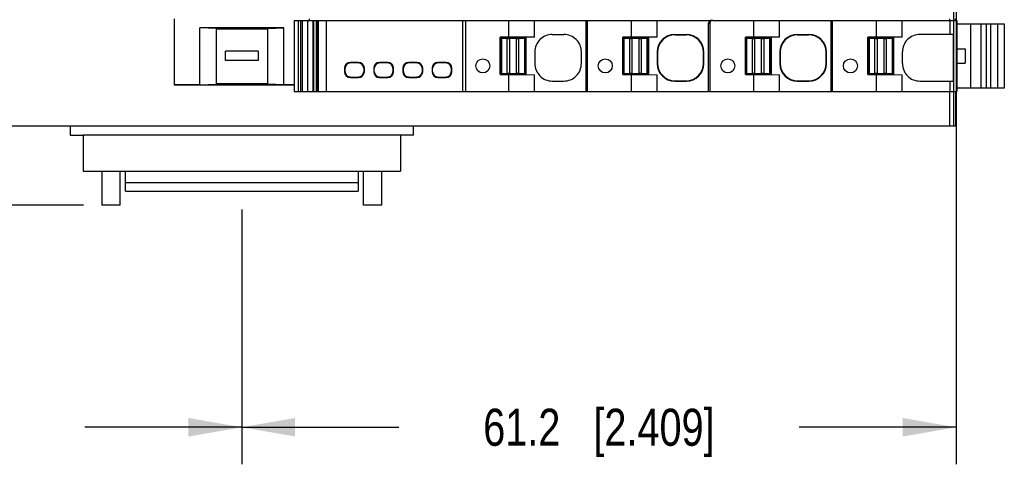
# Model space of a CAD drawing. Header units: inches. Extents: x 0 to 22, y 0 to 17.
# Tile 41 of 51: x 10.6 to 14, y 10.3 to 11.8. Entities that reach past the tile are written whole.
import ezdxf

# ---------------------------------------------------------------- set-up
doc = ezdxf.new("R2010")
doc.units = ezdxf.units.IN
doc.header["$LTSCALE"] = 1.21
doc.header["$MEASUREMENT"] = 0
doc.layers.get('0').update_dxf_attribs({"linetype": 'CONTINUOUS'})
doc.layers.add('DIMENSIONS', color=7, linetype='CONTINUOUS')
doc.styles.get("Standard").update_dxf_attribs({"font": 'txt', "width": 0.8})
doc.dimstyles.new('DIMSTYLE_1', dxfattribs={"dimtxt": 0.125, "dimasz": 0.18, "dimexe": 0.125, "dimexo": 0.0625, "dimgap": 0.0625, "dimtad": 0, "dimtih": 1, "dimtoh": 1, "dimdsep": 46, "dimtxsty": 'STANDARD', "dimblk": '_FILLED', "dimblk1": '_FILLED', "dimblk2": '_FILLED', "dimcen": 0.09, "dimadec": 0, "dimazin": 0, "dimtp": 0.02, "dimtm": 0.02, "dimtfac": 1, "dimtofl": 0, "dimtmove": 0, "dimatfit": 3, "dimldrblk": '_FILLED', "dimfxl": 1, "dimtolj": 1, "dimarcsym": 0})

# ---------------------------------------------------------------- blocks, each defined once
blk = doc.blocks.new('_FILLED')
at = {"color": 0, "linetype": 'BYBLOCK'}
blk.add_solid([(0, 0), (-1, 0.174), (-1, -0.174)], dxfattribs=at)
blk = doc.blocks.new('*D0')
at = {"layer": 'DIMENSIONS', "color": 2, "linetype": 'CONTINUOUS'}
for p, q in [((8.9341, 13.5372), (7.9365, 13.5372)), ((8.0615, 13.5372), (8.0615, 12.4733)), ((8.0615, 11.1593), (8.0615, 12.2233)), ((10.8498, 11.1593), (7.9365, 11.1593))]:
    blk.add_line(p, q, dxfattribs=at)
at = {"layer": 'DIMENSIONS', "color": 2, "linetype": 'CONTINUOUS', "xscale": 0.18, "yscale": 0.18, "zscale": 0.18}
for p, rotation in [((8.0615, 13.5372), 90), ((8.0615, 11.1593), 270.000000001)]:
    blk.add_blockref('_FILLED', p, dxfattribs=dict(at, rotation=rotation))
at = {"layer": 'DIMENSIONS', "color": 2, "linetype": 'CONTINUOUS', "insert": (8.0615, 12.4108), "char_height": 0.125, "width": 1.225, "attachment_point": 2, "line_spacing_factor": 0.9}
blk.add_mtext('60.4{\\Ftxt.shx;\\W1.000000;\\H0.125000; }[2.378]', dxfattribs=at)
blk = doc.blocks.new('*D2')
at = {"layer": 'DIMENSIONS', "color": 2, "linetype": 'CONTINUOUS'}
for p, q in [((8.9746, 11.3645), (8.9746, 10.2848)), ((11.384, 11.144), (11.384, 10.2848)), ((8.9746, 10.4098), (9.5043, 10.4098)), ((11.384, 10.4098), (10.8543, 10.4098))]:
    blk.add_line(p, q, dxfattribs=at)
at = {"layer": 'DIMENSIONS', "color": 2, "linetype": 'CONTINUOUS', "xscale": 0.18, "yscale": 0.18, "zscale": 0.18, "rotation": 180}
blk.add_blockref('_FILLED', (8.9746, 10.4098), dxfattribs=at)
at = {"layer": 'DIMENSIONS', "color": 2, "linetype": 'CONTINUOUS', "xscale": 0.18, "yscale": 0.18, "zscale": 0.18}
blk.add_blockref('_FILLED', (11.384, 10.4098), dxfattribs=at)
at = {"layer": 'DIMENSIONS', "color": 2, "linetype": 'CONTINUOUS', "insert": (10.1793, 10.4723), "char_height": 0.125, "width": 1.225, "attachment_point": 2, "line_spacing_factor": 0.9}
blk.add_mtext('61.2{\\Ftxt.shx;\\W1.000000;\\H0.125000; }[2.409]', dxfattribs=at)
blk = doc.blocks.new('*D3')
at = {"layer": 'DIMENSIONS', "color": 2, "linetype": 'CONTINUOUS'}
for p, q in [((13.7935, 12.4196), (13.7935, 10.2848)), ((11.384, 11.144), (11.384, 10.2848)), ((11.384, 10.4098), (11.9138, 10.4098)), ((13.7935, 10.4098), (13.2638, 10.4098))]:
    blk.add_line(p, q, dxfattribs=at)
at = {"layer": 'DIMENSIONS', "color": 2, "linetype": 'CONTINUOUS', "xscale": 0.18, "yscale": 0.18, "zscale": 0.18, "rotation": 180}
blk.add_blockref('_FILLED', (11.384, 10.4098), dxfattribs=at)
at = {"layer": 'DIMENSIONS', "color": 2, "linetype": 'CONTINUOUS', "xscale": 0.18, "yscale": 0.18, "zscale": 0.18}
blk.add_blockref('_FILLED', (13.7935, 10.4098), dxfattribs=at)
at = {"layer": 'DIMENSIONS', "color": 2, "linetype": 'CONTINUOUS', "insert": (12.5888, 10.4723), "char_height": 0.125, "width": 1.225, "attachment_point": 2, "line_spacing_factor": 0.9}
blk.add_mtext('61.2{\\Ftxt.shx;\\W1.000000;\\H0.125000; }[2.409]', dxfattribs=at)

msp = doc.modelspace()

# ---------------------------------------------------------------- linework, layer by layer
at = {"color": 7, "linetype": 'CONTINUOUS'}
for p, q in [((13.7856, 11.427), (13.7856, 13.5372)), ((11.1557, 11.7872), (11.1557, 11.5648)), ((11.1564, 11.7872), (11.1564, 11.5656)), ((11.5612, 11.7825), (12.9688, 11.7825)), ((11.5612, 11.7825), (11.5612, 11.5423)), ((11.5752, 11.5423), (11.5752, 11.7825)), ((11.5817, 11.7825), (11.5817, 11.5423)), ((11.5883, 11.5423), (11.5883, 11.7825)), ((11.6062, 11.7825), (11.6062, 11.5423)), ((11.6116, 11.7872), (11.6116, 11.7825)), ((11.6124, 11.7825), (11.6124, 11.7872)), ((11.6241, 11.7825), (11.6241, 11.5423)), ((11.6271, 11.5423), (11.6271, 11.7825)), ((11.6358, 11.5423), (11.6358, 11.7825)), ((11.6385, 11.5423), (11.6385, 11.7825)), ((11.6417, 11.7825), (11.6417, 11.5423)), ((11.6433, 11.5423), (11.6433, 11.7825)), ((11.6681, 11.7825), (11.6681, 11.5423)), ((12.1281, 11.7825), (12.1281, 11.5423)), ((12.1383, 11.7825), (12.1383, 11.5423)), ((12.2849, 11.7254), (12.2849, 11.7825)), ((12.3715, 11.7257), (12.3715, 11.7825)), ((12.5455, 11.5423), (12.5455, 11.7825)), ((12.5493, 11.7825), (12.5493, 11.5423)), ((12.6983, 11.7254), (12.6983, 11.7825)), ((12.7849, 11.7257), (12.7849, 11.7825)), ((12.9588, 11.7726), (12.9627, 11.7726)), ((12.9588, 11.5423), (12.9588, 11.7726)), ((12.9627, 11.7726), (12.9627, 11.5423)), ((12.9726, 11.7825), (13.796, 11.7825)), ((13.1117, 11.7254), (13.1117, 11.7825)), ((13.1982, 11.7257), (13.1982, 11.7825)), ((13.3722, 11.5423), (13.3722, 11.7825)), ((13.3761, 11.7825), (13.3761, 11.5423)), ((13.5251, 11.7254), (13.5251, 11.7825)), ((13.6116, 11.7257), (13.6116, 11.7825)), ((13.7715, 11.7872), (13.7715, 11.7825)), ((13.7729, 11.7825), (13.7729, 11.7352)), ((13.7901, 11.7872), (13.7901, 11.7825)), ((13.792, 11.7872), (13.792, 11.7825)), ((13.7935, 11.7825), (13.7935, 11.7872)), ((13.796, 11.7825), (13.796, 11.5423)), ((13.796, 11.7707), (13.9564, 11.7707)), ((13.8426, 11.7707), (13.8426, 11.5541)), ((13.8787, 11.5541), (13.8787, 11.7707)), ((13.8965, 11.5541), (13.8965, 11.7707)), ((13.9096, 11.7707), (13.9096, 11.5541)), ((13.9345, 11.5541), (13.9345, 11.7707)), ((13.9557, 11.7707), (13.9557, 11.5541)), ((13.9564, 11.7707), (13.9564, 11.5541)), ((11.5258, 11.7577), (11.2423, 11.7577)), ((11.2971, 11.7555), (11.2423, 11.7577)), ((11.2423, 11.5656), (11.2423, 11.7577)), ((11.2971, 11.7555), (11.2971, 11.5677)), ((11.2971, 11.7541), (11.471, 11.7541)), ((11.471, 11.7555), (11.5258, 11.7577)), ((11.471, 11.7555), (11.471, 11.5677)), ((11.5258, 11.5656), (11.5258, 11.7577)), ((12.3715, 11.7257), (12.2561, 11.7254)), ((12.3427, 11.7257), (12.3427, 11.5991)), ((12.4314, 11.7352), (12.4706, 11.7352)), ((12.7849, 11.7257), (12.6695, 11.7254)), ((12.7561, 11.7257), (12.7561, 11.5991)), ((12.8448, 11.7352), (12.8839, 11.7352)), ((12.8448, 11.7352), (12.8458, 11.7341)), ((12.8458, 11.7341), (12.8829, 11.7341)), ((12.8829, 11.7341), (12.8839, 11.7352)), ((13.1982, 11.7257), (13.0829, 11.7254)), ((13.1695, 11.7257), (13.1695, 11.5991)), ((13.2581, 11.7352), (13.2973, 11.7352)), ((13.2581, 11.7352), (13.2592, 11.7341)), ((13.2592, 11.7341), (13.2963, 11.7341)), ((13.2973, 11.7352), (13.2963, 11.7341)), ((13.6116, 11.7257), (13.4962, 11.7254)), ((13.5829, 11.7257), (13.5829, 11.5991)), ((13.7839, 11.7352), (13.6715, 11.7352)), ((13.7839, 11.7352), (13.7839, 11.5779)), ((12.2561, 11.5994), (12.2561, 11.7254)), ((12.2587, 11.7228), (12.3401, 11.7228)), ((12.26, 11.7215), (12.2587, 11.7228)), ((12.2587, 11.7228), (12.2587, 11.602)), ((12.2797, 11.7215), (12.26, 11.7215)), ((12.26, 11.7215), (12.26, 11.6034)), ((12.2797, 11.7215), (12.2881, 11.7218)), ((12.2797, 11.6034), (12.2797, 11.7215)), ((12.3107, 11.7218), (12.2881, 11.7218)), ((12.2881, 11.603), (12.2881, 11.7218)), ((12.3107, 11.7218), (12.3191, 11.7215)), ((12.3107, 11.603), (12.3107, 11.7218)), ((12.3388, 11.7215), (12.3191, 11.7215)), ((12.3191, 11.6034), (12.3191, 11.7215)), ((12.3388, 11.7215), (12.3401, 11.7228)), ((12.3388, 11.6034), (12.3388, 11.7215)), ((12.3401, 11.7228), (12.3401, 11.602)), ((12.6695, 11.5994), (12.6695, 11.7254)), ((12.6721, 11.7228), (12.7535, 11.7228)), ((12.6734, 11.7215), (12.6721, 11.7228)), ((12.6721, 11.7228), (12.6721, 11.602)), ((12.6931, 11.7215), (12.6734, 11.7215)), ((12.6734, 11.7215), (12.6734, 11.6034)), ((12.6931, 11.7215), (12.7015, 11.7218)), ((12.6931, 11.6034), (12.6931, 11.7215)), ((12.7241, 11.7218), (12.7015, 11.7218)), ((12.7015, 11.603), (12.7015, 11.7218)), ((12.7241, 11.7218), (12.7325, 11.7215)), ((12.7241, 11.603), (12.7241, 11.7218)), ((12.7521, 11.7215), (12.7325, 11.7215)), ((12.7325, 11.6034), (12.7325, 11.7215)), ((12.7521, 11.7215), (12.7535, 11.7228)), ((12.7521, 11.6034), (12.7521, 11.7215)), ((12.7535, 11.7228), (12.7535, 11.602)), ((13.0829, 11.5994), (13.0829, 11.7254)), ((13.0855, 11.7228), (13.1668, 11.7228)), ((13.0868, 11.7215), (13.0855, 11.7228)), ((13.0855, 11.7228), (13.0855, 11.602)), ((13.1065, 11.7215), (13.0868, 11.7215)), ((13.0868, 11.7215), (13.0868, 11.6034)), ((13.1065, 11.7215), (13.1148, 11.7218)), ((13.1065, 11.6034), (13.1065, 11.7215)), ((13.1375, 11.7218), (13.1148, 11.7218)), ((13.1148, 11.603), (13.1148, 11.7218)), ((13.1375, 11.7218), (13.1458, 11.7215)), ((13.1375, 11.603), (13.1375, 11.7218)), ((13.1655, 11.7215), (13.1458, 11.7215)), ((13.1458, 11.6034), (13.1458, 11.7215)), ((13.1655, 11.7215), (13.1668, 11.7228)), ((13.1655, 11.6034), (13.1655, 11.7215)), ((13.1668, 11.7228), (13.1668, 11.602)), ((13.4962, 11.5994), (13.4962, 11.7254)), ((13.4989, 11.7228), (13.5802, 11.7228)), ((13.5002, 11.7215), (13.4989, 11.7228)), ((13.4989, 11.7228), (13.4989, 11.602)), ((13.5199, 11.7215), (13.5002, 11.7215)), ((13.5002, 11.7215), (13.5002, 11.6034)), ((13.5199, 11.7215), (13.5282, 11.7218)), ((13.5199, 11.6034), (13.5199, 11.7215)), ((13.5509, 11.7218), (13.5282, 11.7218)), ((13.5282, 11.603), (13.5282, 11.7218)), ((13.5509, 11.7218), (13.5592, 11.7215)), ((13.5509, 11.603), (13.5509, 11.7218)), ((13.5789, 11.7215), (13.5592, 11.7215)), ((13.5592, 11.6034), (13.5592, 11.7215)), ((13.5789, 11.7215), (13.5802, 11.7228)), ((13.5789, 11.6034), (13.5789, 11.7215)), ((13.5802, 11.7228), (13.5802, 11.602)), ((11.4392, 11.6789), (11.3289, 11.6789)), ((11.3289, 11.6474), (11.3289, 11.6789)), ((11.4392, 11.6789), (11.4392, 11.6474)), ((12.3723, 11.6761), (12.3723, 11.6369)), ((12.5296, 11.6369), (12.5296, 11.6761)), ((12.7857, 11.6761), (12.7867, 11.6751)), ((12.7857, 11.6761), (12.7857, 11.6369)), ((12.7867, 11.6751), (12.7867, 11.6379)), ((12.942, 11.6751), (12.943, 11.6761)), ((12.942, 11.6379), (12.942, 11.6751)), ((12.943, 11.6369), (12.943, 11.6761)), ((13.1991, 11.6761), (13.2001, 11.6751)), ((13.1991, 11.6761), (13.1991, 11.6369)), ((13.2001, 11.6751), (13.2001, 11.6379)), ((13.3564, 11.6761), (13.3554, 11.6751)), ((13.3554, 11.6379), (13.3554, 11.6751)), ((13.3564, 11.6369), (13.3564, 11.6761)), ((13.6125, 11.6369), (13.6125, 11.6761)), ((13.7959, 11.687), (13.8239, 11.687)), ((13.8239, 11.687), (13.8239, 11.6378)), ((11.4392, 11.6474), (11.3289, 11.6474)), ((11.7777, 11.6408), (11.7502, 11.6408)), ((11.7777, 11.6388), (11.7502, 11.6388)), ((11.8762, 11.6408), (11.8486, 11.6408)), ((11.8762, 11.6388), (11.8486, 11.6388)), ((11.9746, 11.6408), (11.947, 11.6408)), ((11.9746, 11.6388), (11.947, 11.6388)), ((12.073, 11.6408), (12.0455, 11.6408)), ((12.073, 11.6388), (12.0455, 11.6388)), ((12.7867, 11.6379), (12.7857, 11.6369)), ((12.943, 11.6369), (12.942, 11.6379)), ((13.1991, 11.6369), (13.2001, 11.6379)), ((13.3564, 11.6369), (13.3554, 11.6379)), ((13.7959, 11.6378), (13.8239, 11.6378)), ((11.7305, 11.6211), (11.7305, 11.6093)), ((11.7325, 11.6093), (11.7325, 11.6211)), ((11.7955, 11.6211), (11.7955, 11.6093)), ((11.7974, 11.6093), (11.7974, 11.6211)), ((11.8289, 11.6211), (11.8289, 11.6093)), ((11.8309, 11.6093), (11.8309, 11.6211)), ((11.8939, 11.6211), (11.8939, 11.6093)), ((11.8958, 11.6093), (11.8958, 11.6211)), ((11.9273, 11.6211), (11.9273, 11.6093)), ((11.9293, 11.6093), (11.9293, 11.6211)), ((11.9923, 11.6211), (11.9923, 11.6093)), ((11.9943, 11.6093), (11.9943, 11.6211)), ((12.0258, 11.6211), (12.0258, 11.6093)), ((12.0277, 11.6093), (12.0277, 11.6211)), ((12.0907, 11.6211), (12.0907, 11.6093)), ((12.0927, 11.6093), (12.0927, 11.6211)), ((12.2561, 11.5994), (12.3715, 11.5991)), ((12.2587, 11.602), (12.26, 11.6034)), ((12.3401, 11.602), (12.2587, 11.602)), ((12.26, 11.6034), (12.2797, 11.6034)), ((12.2881, 11.603), (12.2797, 11.6034)), ((12.2849, 11.5423), (12.2849, 11.5994)), ((12.2881, 11.603), (12.3107, 11.603)), ((12.3191, 11.6034), (12.3107, 11.603)), ((12.3191, 11.6034), (12.3388, 11.6034)), ((12.3401, 11.602), (12.3388, 11.6034)), ((12.3715, 11.5423), (12.3715, 11.5991)), ((12.6695, 11.5994), (12.7849, 11.5991)), ((12.6721, 11.602), (12.6734, 11.6034)), ((12.7535, 11.602), (12.6721, 11.602)), ((12.6734, 11.6034), (12.6931, 11.6034)), ((12.7015, 11.603), (12.6931, 11.6034)), ((12.6983, 11.5423), (12.6983, 11.5994)), ((12.7015, 11.603), (12.7241, 11.603)), ((12.7325, 11.6034), (12.7241, 11.603)), ((12.7325, 11.6034), (12.7521, 11.6034)), ((12.7535, 11.602), (12.7521, 11.6034)), ((12.7849, 11.5423), (12.7849, 11.5991)), ((13.0829, 11.5994), (13.1982, 11.5991)), ((13.0855, 11.602), (13.0868, 11.6034)), ((13.1668, 11.602), (13.0855, 11.602)), ((13.0868, 11.6034), (13.1065, 11.6034)), ((13.1148, 11.603), (13.1065, 11.6034)), ((13.1117, 11.5423), (13.1117, 11.5994)), ((13.1148, 11.603), (13.1375, 11.603)), ((13.1458, 11.6034), (13.1375, 11.603)), ((13.1458, 11.6034), (13.1655, 11.6034)), ((13.1668, 11.602), (13.1655, 11.6034)), ((13.1982, 11.5423), (13.1982, 11.5991)), ((13.4962, 11.5994), (13.6116, 11.5991)), ((13.4989, 11.602), (13.5002, 11.6034)), ((13.5802, 11.602), (13.4989, 11.602)), ((13.5002, 11.6034), (13.5199, 11.6034)), ((13.5282, 11.603), (13.5199, 11.6034)), ((13.5251, 11.5423), (13.5251, 11.5994)), ((13.5282, 11.603), (13.5509, 11.603)), ((13.5592, 11.6034), (13.5509, 11.603)), ((13.5592, 11.6034), (13.5789, 11.6034)), ((13.5802, 11.602), (13.5789, 11.6034)), ((13.6116, 11.5423), (13.6116, 11.5991)), ((11.1557, 11.5648), (11.1564, 11.5656)), ((11.1557, 11.5648), (11.5612, 11.5648)), ((11.2423, 11.5656), (11.1564, 11.5656)), ((11.2423, 11.5656), (11.2971, 11.5677)), ((11.2971, 11.5692), (11.471, 11.5692)), ((11.5258, 11.5656), (11.471, 11.5677)), ((11.5612, 11.5656), (11.5258, 11.5656)), ((11.7502, 11.5915), (11.7777, 11.5915)), ((11.7502, 11.5896), (11.7777, 11.5896)), ((11.8486, 11.5915), (11.8762, 11.5915)), ((11.8486, 11.5896), (11.8762, 11.5896)), ((11.947, 11.5915), (11.9746, 11.5915)), ((11.947, 11.5896), (11.9746, 11.5896)), ((12.0455, 11.5915), (12.073, 11.5915)), ((12.0455, 11.5896), (12.073, 11.5896)), ((12.4314, 11.5779), (12.4706, 11.5779)), ((12.8458, 11.5789), (12.8448, 11.5779)), ((12.8448, 11.5779), (12.8839, 11.5779)), ((12.8458, 11.5789), (12.8829, 11.5789)), ((12.8839, 11.5779), (12.8829, 11.5789)), ((13.2581, 11.5779), (13.2592, 11.5789)), ((13.2581, 11.5779), (13.2973, 11.5779)), ((13.2592, 11.5789), (13.2963, 11.5789)), ((13.2973, 11.5779), (13.2963, 11.5789)), ((13.6715, 11.5779), (13.7839, 11.5779)), ((13.7729, 11.5779), (13.7729, 11.5423)), ((11.5612, 11.5423), (13.796, 11.5423)), ((13.7715, 11.5423), (13.7715, 11.427)), ((13.792, 11.5423), (13.792, 11.427)), ((13.7935, 11.427), (13.7935, 11.5423)), ((13.9564, 11.5541), (13.796, 11.5541)), ((8.9746, 11.427), (13.7935, 11.427)), ((10.8053, 11.427), (10.8053, 11.3955)), ((11.9628, 11.3955), (11.9628, 11.427)), ((10.8053, 11.3955), (10.8486, 11.3955)), ((11.9195, 11.3951), (10.8486, 11.3951)), ((10.8486, 11.3951), (10.8486, 11.2735)), ((11.9628, 11.3955), (11.9195, 11.3955)), ((11.9195, 11.3951), (11.9195, 11.2735)), ((10.8486, 11.2735), (11.9195, 11.2735)), ((10.9123, 11.2735), (10.9123, 11.1593)), ((10.9737, 11.1593), (10.9737, 11.2735)), ((10.9913, 11.2065), (10.9913, 11.2735)), ((11.7768, 11.2735), (11.7768, 11.2065)), ((11.7943, 11.1593), (11.7943, 11.2735)), ((11.8558, 11.2735), (11.8558, 11.1593)), ((11.7768, 11.2346), (10.9913, 11.2346)), ((10.9913, 11.2065), (11.7768, 11.2065)), ((10.9737, 11.1593), (10.9123, 11.1593)), ((11.8558, 11.1593), (11.7943, 11.1593))]:
    msp.add_line(p, q, dxfattribs=at)
for centre in [(12.197, 11.6289), (12.6104, 11.6289), (13.0238, 11.6289), (13.4372, 11.6289)]:
    msp.add_circle(centre, 0.0236, dxfattribs=at)
for centre, radius, start, end in [((12.4314, 11.6761), 0.0591, 89.9992, 180.0008), ((12.4706, 11.6761), 0.0591, 359.9992, 90.0008), ((13.6715, 11.6761), 0.0591, 89.9992, 180.0008), ((11.7502, 11.6211), 0.0197, 90, 180), ((11.7502, 11.6211), 0.0177, 90, 180), ((11.7777, 11.6211), 0.0197, 0, 90), ((11.7777, 11.6211), 0.0177, 0, 90), ((11.8486, 11.6211), 0.0197, 90, 180), ((11.8486, 11.6211), 0.0177, 90, 180), ((11.8762, 11.6211), 0.0197, 0, 90), ((11.8762, 11.6211), 0.0177, 0, 90), ((11.947, 11.6211), 0.0197, 90, 180), ((11.947, 11.6211), 0.0177, 90, 180), ((11.9746, 11.6211), 0.0197, 0, 90), ((11.9746, 11.6211), 0.0177, 0, 90), ((12.0455, 11.6211), 0.0197, 90, 180), ((12.0455, 11.6211), 0.0177, 90, 180), ((12.073, 11.6211), 0.0197, 0, 90), ((12.073, 11.6211), 0.0177, 0, 90), ((12.4314, 11.6369), 0.0591, 179.9992, 270.0008), ((12.4706, 11.6369), 0.0591, 269.9992, 0.0008), ((13.6715, 11.6369), 0.0591, 179.9992, 270.0008), ((11.7502, 11.6093), 0.0197, 180, 270), ((11.7502, 11.6093), 0.0177, 180, 270), ((11.7777, 11.6093), 0.0197, 270, 360), ((11.7777, 11.6093), 0.0177, 270, 360), ((11.8486, 11.6093), 0.0197, 180, 270), ((11.8486, 11.6093), 0.0177, 180, 270), ((11.8762, 11.6093), 0.0197, 270, 360), ((11.8762, 11.6093), 0.0177, 270, 360), ((11.947, 11.6093), 0.0197, 180, 270), ((11.947, 11.6093), 0.0177, 180, 270), ((11.9746, 11.6093), 0.0197, 270, 360), ((11.9746, 11.6093), 0.0177, 270, 360), ((12.0455, 11.6093), 0.0197, 180, 270), ((12.0455, 11.6093), 0.0177, 180, 270), ((12.073, 11.6093), 0.0197, 270, 360), ((12.073, 11.6093), 0.0177, 270, 360)]:
    msp.add_arc(centre, radius, start, end, dxfattribs=at)
for centre, major_axis, ratio, start_param, end_param in [((12.9688, 11.7726), (0.00992, 0), 0.992546, 7.853982, 9.424778), ((12.9726, 11.7726), (0.00992, 0), 0.992546, 7.853982, 9.424778), ((12.8448, 11.6761), (-0.0418, 0.0418), 0.999924, -0.78536, 0.78536), ((12.8458, 11.6751), (-0.0418, 0.0418), 0.999924, 5.497825, 7.068545), ((12.8829, 11.6751), (0.0418, 0.0418), 0.999924, -0.78536, 0.78536), ((12.8839, 11.6761), (0.0418, 0.0418), 0.999924, -0.78536, 0.78536), ((13.2581, 11.6761), (-0.0418, 0.0418), 0.999924, -0.78536, 0.78536), ((13.2592, 11.6751), (-0.0418, 0.0418), 0.999924, 5.497825, 7.068545), ((13.2963, 11.6751), (0.0418, 0.0418), 0.999924, -0.78536, 0.78536), ((13.2973, 11.6761), (0.0418, 0.0418), 0.999924, -0.78536, 0.78536), ((12.8448, 11.6369), (0.0418, 0.0418), 0.999924, 2.356233, 3.926953), ((12.8458, 11.6379), (0.0418, 0.0418), 0.999924, 8.639418, 10.210138), ((12.8829, 11.6379), (-0.0418, 0.0418), 0.999924, 2.356233, 3.926953), ((12.8839, 11.6369), (-0.0418, 0.0418), 0.999924, -3.926953, -2.356233), ((13.2581, 11.6369), (0.0418, 0.0418), 0.999924, 2.356233, 3.926953), ((13.2592, 11.6379), (0.0418, 0.0418), 0.999924, 8.639418, 10.210138), ((13.2963, 11.6379), (-0.0418, 0.0418), 0.999924, 2.356233, 3.926953), ((13.2973, 11.6369), (-0.0418, 0.0418), 0.999924, -3.926953, -2.356233)]:
    msp.add_ellipse(centre, major_axis=major_axis, ratio=ratio, start_param=start_param, end_param=end_param, dxfattribs=at)

# ---------------------------------------------------------------- dimensions: what is measured, and where the dimension line sits
at = {"layer": 'DIMENSIONS', "color": 2, "linetype": 'CONTINUOUS'}
dim = msp.add_linear_dim(base=(8.0615, 11.1593), p1=(8.9966, 13.5372), p2=(10.9123, 11.1593), angle=270, dimstyle='DIMSTYLE_1', dxfattribs=at)
dim.commit()
dim.dimension.update_dxf_attribs({"geometry": '*D0', "text_midpoint": (8.0615, 12.3483), "dimtype": 160})
for base, p1, p2, picture, middle in [((13.7935, 10.4098), (11.384, 11.2065), (13.7935, 12.4821), '*D3', (12.5888, 10.4098)), ((11.384, 10.4098), (8.9746, 11.427), (11.384, 11.2065), '*D2', (10.1793, 10.4098))]:
    dim = msp.add_linear_dim(base=base, p1=p1, p2=p2, dimstyle='DIMSTYLE_1', dxfattribs=at)
    dim.commit()
    dim.dimension.update_dxf_attribs({"geometry": picture, "text_midpoint": middle, "dimtype": 160})

doc.saveas('drawing.dxf')
